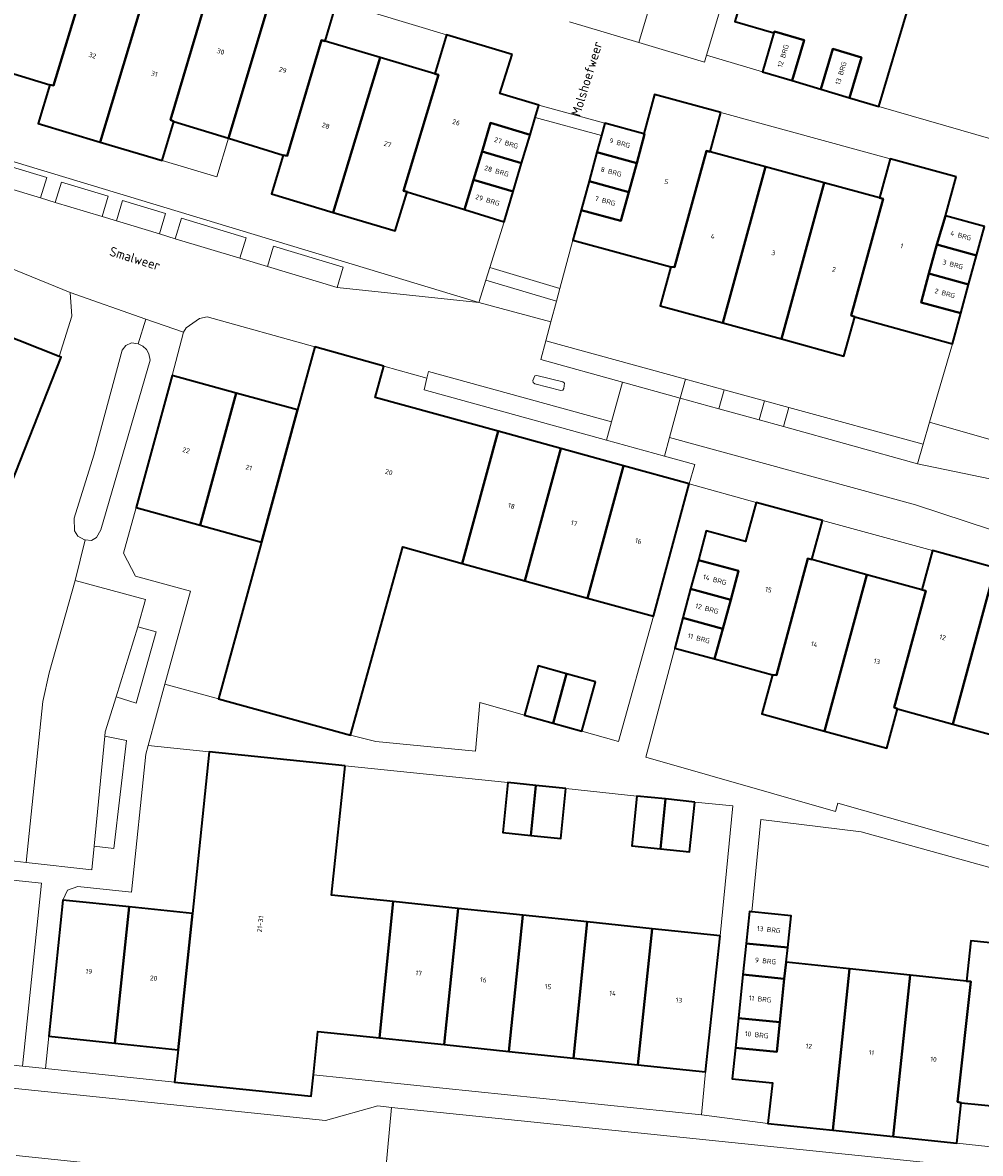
# Model space of a CAD drawing. Header units: metres. Extents: x 110065 to 112666, y 425872 to 427362.
# Tile 61 of 104: x 111023 to 111094, y 426826 to 426910. Entities that reach past the tile are written whole.
import ezdxf

# ---------------------------------------------------------------- set-up
doc = ezdxf.new("R2010")
doc.units = ezdxf.units.M
for name, color, linetype, lineweight in [('B-WE-GR-BEPLANTING_CULTUUR_HEESTERS-GV', 90, 'Continuous', 18), ('B-WE-OG-BEBOUWING-GV', 7, 'Continuous', 35), ('B-WE-OG-BEBOUWING-T18', 10, 'Continuous', 18), ('B-WE-OG-BEBOUWING_LUIFEL-GV', 7, 'Continuous', 18), ('B-WE-OG-BEBOUWING_STRAATNAAM-T35', 50, 'Continuous', 35), ('B-WE-OG-TERREIN_ERF-GV', 7, 'Continuous', 18), ('B-WE-VH-VERHARDING_BETONSTRAATSTEEN-GV', 252, 'Continuous', 18), ('B-WE-VH-VERHARDING_OPEN-GV', 252, 'Continuous', 18)]:
    doc.layers.add(name, color=color, linetype=linetype, lineweight=lineweight)
doc.styles.add('NLCS-ISO-M200-T18', font='NLCS-ISO.ttf')
doc.styles.add('NLCS-ISO-M200-T35', font='NLCS-ISO.ttf')

msp = doc.modelspace()

# ---------------------------------------------------------------- linework, layer by layer
at = {"layer": 'B-WE-GR-BEPLANTING_CULTUUR_HEESTERS-GV', "flags": 128}
for points in [[(111025.052, 426898.4), (111019.716, 426900.013), (111019.261, 426898.509), (111024.597, 426896.896), (111025.052, 426898.4), (111025.052, 426898.4)], [(111029.594, 426897.026), (111026.13, 426898.074), (111025.675, 426896.57), (111029.139, 426895.522), (111029.594, 426897.026), (111029.594, 426897.026)], [(111033.826, 426895.747), (111030.641, 426896.71), (111030.187, 426895.206), (111033.371, 426894.243), (111033.826, 426895.747), (111033.826, 426895.747)], [(111039.757, 426893.954), (111034.99, 426895.395), (111034.535, 426893.891), (111039.302, 426892.45), (111039.757, 426893.954), (111039.757, 426893.954)], [(111046.937, 426891.783), (111041.797, 426893.337), (111041.342, 426891.833), (111046.483, 426890.278), (111046.937, 426891.783), (111046.937, 426891.783)], [(111031.803, 426886.119), (111031.309, 426886.203), (111030.876, 426886.018), (111030.617, 426885.662), (111028.52, 426877.917), (111027.066, 426873.269), (111027.091, 426872.331), (111027.336, 426871.937), (111027.844, 426871.652), (111027.884, 426871.649), (111028.364, 426871.611), (111028.726, 426871.823), (111029.03, 426872.393), (111032.685, 426884.915), (111032.596, 426885.388), (111032.405, 426885.719), (111032.154, 426885.952), (111031.803, 426886.119), (111031.803, 426886.119)], [(111072.182, 426883.517), (111061.878, 426886.339), (111061.508, 426884.966), (111067.539, 426883.3), (111071.801, 426882.123), (111072.182, 426883.517), (111072.182, 426883.517)], [(111078.025, 426881.918), (111075.039, 426882.735), (111074.657, 426881.334), (111077.64, 426880.51), (111078.025, 426881.918), (111078.025, 426881.918)], [(111089.738, 426878.71), (111079.811, 426881.428), (111079.426, 426880.017), (111089.325, 426877.282), (111089.738, 426878.71), (111089.738, 426878.71)], [(111033.13, 426864.856), (111031.763, 426865.245), (111030.164, 426860.057), (111031.661, 426859.591), (111033.13, 426864.856), (111033.13, 426864.856)], [(111030.947, 426856.852), (111029.339, 426857.171), (111028.549, 426849.033), (111029.994, 426848.877), (111030.947, 426856.852), (111030.947, 426856.852)]]:
    msp.add_lwpolyline(points, close=True, dxfattribs=at)
at = {"layer": 'B-WE-OG-BEBOUWING-GV', "flags": 128}
for points in [[(111029.253, 426916.514), (111024.394, 426918.025), (111023.529, 426915.119), (111022.93, 426912.97), (111022.3, 426910.86), (111021.67, 426908.75), (111018.747, 426909.62), (111018.096, 426907.45), (111025.282, 426905.257), (111025.56, 426905.21), (111028.13, 426913.726), (111028.394, 426913.648), (111029.253, 426916.514), (111029.253, 426916.514)], [(111041.89, 426912.736), (111037.302, 426914.103), (111036.463, 426911.262), (111036.723, 426911.185), (111034.18, 426902.66), (111034.439, 426902.542), (111038.469, 426901.306), (111041.89, 426912.736), (111041.89, 426912.736)], [(111080.185, 426913.916), (111077.316, 426914.786), (111075.835, 426909.937), (111078.724, 426909.097), (111078.753, 426909.195), (111080.94, 426908.54), (111080.056, 426905.564), (111082.172, 426904.93), (111083.057, 426907.906), (111085.174, 426907.272), (111084.29, 426904.296), (111086.462, 426903.646), (111088.613, 426910.835), (111088.71, 426911.14), (111080.105, 426913.649), (111080.185, 426913.916), (111080.185, 426913.916)], [(111028.394, 426913.648), (111028.13, 426913.726), (111025.56, 426905.21), (111025.282, 426905.257), (111024.412, 426902.387), (111028.992, 426901.025), (111032.429, 426912.455), (111028.394, 426913.648), (111028.394, 426913.648)], [(111036.463, 426911.262), (111032.429, 426912.455), (111028.992, 426901.025), (111033.56, 426899.666), (111034.439, 426902.542), (111034.18, 426902.66), (111036.723, 426911.185), (111036.463, 426911.262), (111036.463, 426911.262)], [(111046.47, 426911.372), (111041.89, 426912.736), (111038.469, 426901.306), (111042.509, 426900.067), (111042.79, 426900.02), (111045.339, 426908.542), (111045.609, 426908.462), (111046.47, 426911.372), (111046.47, 426911.372)], [(111080.94, 426908.54), (111078.753, 426909.195), (111078.724, 426909.097), (111077.874, 426906.217), (111080.056, 426905.564), (111080.94, 426908.54), (111080.94, 426908.54)], [(111045.609, 426908.462), (111045.339, 426908.542), (111042.79, 426900.02), (111042.509, 426900.067), (111041.628, 426897.205), (111046.192, 426895.835), (111049.654, 426907.261), (111045.609, 426908.462), (111045.609, 426908.462)], [(111059.407, 426907.48), (111054.558, 426908.931), (111053.698, 426906.061), (111053.966, 426905.981), (111051.378, 426897.425), (111051.646, 426897.343), (111055.893, 426896.037), (111056.55, 426898.23), (111057.179, 426900.336), (111057.808, 426902.441), (111060.725, 426901.569), (111061.105, 426902.843), (111061.376, 426903.75), (111058.497, 426904.611), (111059.407, 426907.48), (111059.407, 426907.48)], [(111085.174, 426907.272), (111083.057, 426907.906), (111082.172, 426904.93), (111084.29, 426904.296), (111085.174, 426907.272), (111085.174, 426907.272)], [(111053.698, 426906.061), (111049.654, 426907.261), (111046.192, 426895.835), (111050.756, 426894.464), (111051.646, 426897.343), (111051.378, 426897.425), (111053.966, 426905.981), (111053.698, 426906.061), (111053.698, 426906.061)], [(111074.804, 426903.198), (111069.905, 426904.529), (111069.124, 426901.629), (111069.177, 426901.614), (111068.59, 426899.47), (111068.02, 426897.33), (111067.43, 426895.2), (111064.493, 426896.009), (111063.884, 426893.782), (111071.102, 426891.821), (111071.39, 426891.79), (111073.747, 426900.382), (111074.013, 426900.309), (111074.804, 426903.198), (111074.804, 426903.198)], [(111060.725, 426901.569), (111057.808, 426902.441), (111057.179, 426900.336), (111060.099, 426899.473), (111060.725, 426901.569), (111060.725, 426901.569)], [(111069.124, 426901.629), (111066.245, 426902.42), (111065.996, 426901.507), (111065.658, 426900.27), (111068.59, 426899.47), (111069.177, 426901.614), (111069.124, 426901.629), (111069.124, 426901.629)], [(111060.099, 426899.473), (111057.179, 426900.336), (111056.55, 426898.23), (111059.473, 426897.378), (111060.099, 426899.473), (111060.099, 426899.473)], [(111068.59, 426899.47), (111065.658, 426900.27), (111065.075, 426898.139), (111068.02, 426897.33), (111068.59, 426899.47), (111068.59, 426899.47)], [(111074.013, 426900.309), (111073.747, 426900.382), (111071.39, 426891.79), (111071.102, 426891.821), (111070.322, 426888.931), (111074.939, 426887.671), (111078.088, 426899.196), (111074.013, 426900.309), (111074.013, 426900.309)], [(111082.426, 426898.01), (111078.088, 426899.196), (111074.939, 426887.671), (111079.275, 426886.488), (111082.426, 426898.01), (111082.426, 426898.01)], [(111092.17, 426898.466), (111087.291, 426899.796), (111086.501, 426896.897), (111086.777, 426896.822), (111084.42, 426888.23), (111084.68, 426888.119), (111091.888, 426886.138), (111092.506, 426888.384), (111089.58, 426889.19), (111090.16, 426891.32), (111090.75, 426893.45), (111091.38, 426895.576), (111092.17, 426898.466), (111092.17, 426898.466)], [(111059.473, 426897.378), (111056.55, 426898.23), (111055.893, 426896.037), (111058.805, 426895.142), (111059.473, 426897.378), (111059.473, 426897.378)], [(111068.02, 426897.33), (111065.075, 426898.139), (111064.493, 426896.009), (111067.43, 426895.2), (111068.02, 426897.33), (111068.02, 426897.33)], [(111086.501, 426896.897), (111082.426, 426898.01), (111079.275, 426886.488), (111083.889, 426885.229), (111084.68, 426888.119), (111084.42, 426888.23), (111086.777, 426896.822), (111086.501, 426896.897), (111086.501, 426896.897)], [(111094.269, 426894.786), (111091.38, 426895.576), (111090.75, 426893.45), (111093.679, 426892.643), (111094.269, 426894.786), (111094.269, 426894.786)], [(111093.679, 426892.643), (111090.75, 426893.45), (111090.16, 426891.32), (111093.092, 426890.512), (111093.679, 426892.643), (111093.679, 426892.643)], [(111093.092, 426890.512), (111090.16, 426891.32), (111089.58, 426889.19), (111092.506, 426888.384), (111093.092, 426890.512), (111093.092, 426890.512)], [(111025.956, 426885.2), (111021.546, 426886.933), (111017.84, 426877.514), (111022.397, 426875.722), (111026.108, 426885.14), (111025.956, 426885.2), (111025.956, 426885.2)], [(111049.925, 426884.485), (111044.846, 426885.896), (111043.565, 426881.247), (111040.904, 426871.499), (111037.722, 426859.921), (111047.47, 426857.24), (111051.323, 426871.136), (111055.701, 426869.924), (111058.361, 426879.676), (111049.284, 426882.176), (111049.925, 426884.485), (111049.925, 426884.485)], [(111039.037, 426882.491), (111034.317, 426883.788), (111031.646, 426874.04), (111036.371, 426872.743), (111039.037, 426882.491), (111039.037, 426882.491)], [(111043.565, 426881.247), (111039.037, 426882.491), (111036.371, 426872.743), (111040.904, 426871.499), (111043.565, 426881.247), (111043.565, 426881.247)], [(111062.99, 426878.402), (111058.361, 426879.676), (111055.701, 426869.924), (111060.33, 426868.643), (111062.99, 426878.402), (111062.99, 426878.402)], [(111067.62, 426877.126), (111062.99, 426878.402), (111060.33, 426868.643), (111064.95, 426867.365), (111067.62, 426877.126), (111067.62, 426877.126)], [(111072.473, 426875.79), (111067.62, 426877.126), (111064.95, 426867.365), (111069.828, 426866.015), (111072.473, 426875.79), (111072.473, 426875.79)], [(111082.297, 426873.092), (111077.418, 426874.422), (111076.628, 426871.533), (111073.729, 426872.323), (111073.147, 426870.163), (111076.11, 426869.37), (111075.529, 426867.23), (111074.95, 426865.1), (111074.34, 426862.864), (111078.606, 426861.704), (111078.9, 426861.67), (111081.229, 426870.278), (111081.507, 426870.202), (111082.297, 426873.092), (111082.297, 426873.092)], [(111095.047, 426869.594), (111090.426, 426870.861), (111089.635, 426867.971), (111089.938, 426867.888), (111087.6, 426859.29), (111087.844, 426859.173), (111091.927, 426858.061), (111095.047, 426869.594), (111095.047, 426869.594)], [(111076.11, 426869.37), (111073.147, 426870.163), (111072.573, 426868.032), (111075.529, 426867.23), (111076.11, 426869.37), (111076.11, 426869.37)], [(111081.507, 426870.202), (111081.229, 426870.278), (111078.9, 426861.67), (111078.606, 426861.704), (111077.826, 426858.815), (111082.457, 426857.546), (111085.578, 426869.085), (111081.507, 426870.202), (111081.507, 426870.202)], [(111089.635, 426867.971), (111085.578, 426869.085), (111082.457, 426857.546), (111087.064, 426856.283), (111087.844, 426859.173), (111087.6, 426859.29), (111089.938, 426867.888), (111089.635, 426867.971), (111089.635, 426867.971)], [(111099.397, 426868.401), (111095.047, 426869.594), (111091.927, 426858.061), (111096.266, 426856.879), (111099.397, 426868.401), (111099.397, 426868.401)], [(111075.529, 426867.23), (111072.573, 426868.032), (111071.997, 426865.891), (111074.95, 426865.1), (111075.529, 426867.23), (111075.529, 426867.23)], [(111074.95, 426865.1), (111071.997, 426865.891), (111071.397, 426863.665), (111074.34, 426862.864), (111074.95, 426865.1), (111074.95, 426865.1)], [(111063.42, 426861.769), (111061.326, 426862.347), (111060.322, 426858.709), (111062.424, 426858.129), (111063.42, 426861.769), (111063.42, 426861.769)], [(111065.554, 426861.18), (111063.42, 426861.769), (111062.424, 426858.129), (111064.55, 426857.542), (111065.554, 426861.18), (111065.554, 426861.18)], [(111047.07, 426854.981), (111037.042, 426856.012), (111035.812, 426844.084), (111034.738, 426834.014), (111034.488, 426831.633), (111044.566, 426830.585), (111044.733, 426832.154), (111045.067, 426835.362), (111049.607, 426834.889), (111050.627, 426844.951), (111046.078, 426845.427), (111047.07, 426854.981), (111047.07, 426854.981)], [(111061.158, 426853.519), (111059.087, 426853.734), (111058.705, 426850.054), (111060.781, 426849.839), (111061.158, 426853.519), (111061.158, 426853.519)], [(111063.363, 426853.29), (111061.158, 426853.519), (111060.781, 426849.839), (111062.981, 426849.611), (111063.363, 426853.29), (111063.363, 426853.29)], [(111070.716, 426852.527), (111068.604, 426852.746), (111068.222, 426849.067), (111070.336, 426848.848), (111070.716, 426852.527), (111070.716, 426852.527)], [(111072.88, 426852.303), (111070.716, 426852.527), (111070.336, 426848.848), (111072.499, 426848.623), (111072.88, 426852.303), (111072.88, 426852.303)], [(111031.126, 426844.565), (111026.241, 426845.066), (111025.2, 426835.018), (111030.068, 426834.506), (111031.126, 426844.565), (111031.126, 426844.565)], [(111055.407, 426844.451), (111050.627, 426844.951), (111049.607, 426834.889), (111054.376, 426834.393), (111055.407, 426844.451), (111055.407, 426844.451)], [(111035.812, 426844.084), (111031.126, 426844.565), (111030.068, 426834.506), (111034.738, 426834.014), (111035.812, 426844.084), (111035.812, 426844.084)], [(111060.177, 426843.952), (111055.407, 426844.451), (111054.376, 426834.393), (111059.146, 426833.896), (111060.177, 426843.952), (111060.177, 426843.952)], [(111064.947, 426843.453), (111060.177, 426843.952), (111059.146, 426833.896), (111063.917, 426833.399), (111064.947, 426843.453), (111064.947, 426843.453)], [(111077.078, 426844.195), (111076.923, 426844.217), (111076.675, 426841.861), (111079.746, 426841.553), (111079.993, 426843.897), (111077.078, 426844.195), (111077.078, 426844.195)], [(111069.726, 426842.953), (111064.947, 426843.453), (111063.917, 426833.399), (111068.687, 426832.902), (111069.726, 426842.953), (111069.726, 426842.953)], [(111074.742, 426842.428), (111069.726, 426842.953), (111068.687, 426832.902), (111073.674, 426832.383), (111074.742, 426842.428), (111074.742, 426842.428)], [(111079.746, 426841.553), (111076.675, 426841.861), (111076.433, 426839.562), (111079.48, 426839.25), (111079.625, 426840.489), (111079.746, 426841.553), (111079.746, 426841.553)], [(111098.289, 426841.544), (111093.25, 426842.045), (111092.94, 426839.075), (111093.245, 426839.043), (111092.28, 426830.16), (111092.528, 426830.097), (111097.037, 426829.656), (111097.605, 426835.05), (111100.657, 426834.729), (111101.291, 426840.752), (111098.239, 426841.073), (111098.289, 426841.544), (111098.289, 426841.544)], [(111084.306, 426839.985), (111079.625, 426840.489), (111079.48, 426839.25), (111079.15, 426836.04), (111078.93, 426833.85), (111075.874, 426834.163), (111075.641, 426831.869), (111078.611, 426831.569), (111078.28, 426828.579), (111083.056, 426828.075), (111084.306, 426839.985), (111084.306, 426839.985)], [(111088.776, 426839.514), (111084.306, 426839.985), (111083.056, 426828.075), (111087.516, 426827.604), (111088.776, 426839.514), (111088.776, 426839.514)], [(111079.48, 426839.25), (111076.433, 426839.562), (111076.096, 426836.352), (111079.15, 426836.04), (111079.48, 426839.25), (111079.48, 426839.25)], [(111092.94, 426839.075), (111088.776, 426839.514), (111087.516, 426827.604), (111092.228, 426827.107), (111092.528, 426830.097), (111092.28, 426830.16), (111093.245, 426839.043), (111092.94, 426839.075), (111092.94, 426839.075)], [(111079.15, 426836.04), (111076.096, 426836.352), (111075.874, 426834.163), (111078.93, 426833.85), (111079.15, 426836.04), (111079.15, 426836.04)]]:
    msp.add_lwpolyline(points, close=True, dxfattribs=at)
at = {"layer": 'B-WE-OG-BEBOUWING_LUIFEL-GV', "flags": 128}
msp.add_lwpolyline([(111033.56, 426899.666), (111037.615, 426898.452), (111038.469, 426901.306), (111034.439, 426902.542), (111033.56, 426899.666), (111033.56, 426899.666)], close=True, dxfattribs=at)
at = {"layer": 'B-WE-OG-TERREIN_ERF-GV', "flags": 128}
msp.add_lwpolyline([(111088.613, 426910.835), (111086.462, 426903.646), (111094.903, 426901.208), (111095.713, 426904.043), (111098.763, 426903.118), (111105.308, 426925.186)], dxfattribs=at)
for points in [[(111054.558, 426908.931), (111046.47, 426911.372), (111045.609, 426908.462), (111049.654, 426907.261), (111053.698, 426906.061), (111054.558, 426908.931), (111054.558, 426908.931)], [(111025.282, 426905.257), (111018.096, 426907.45), (111016.272, 426901.472), (111056.929, 426889.18), (111057.45, 426890.835), (111057.743, 426891.768), (111058.805, 426895.142), (111055.893, 426896.037), (111051.646, 426897.343), (111050.756, 426894.464), (111046.192, 426895.835), (111041.628, 426897.205), (111042.509, 426900.067), (111038.469, 426901.306), (111034.439, 426902.542), (111033.56, 426899.666), (111028.992, 426901.025), (111024.412, 426902.387), (111025.282, 426905.257), (111025.282, 426905.257)], [(111087.291, 426899.796), (111074.804, 426903.198), (111074.013, 426900.309), (111078.088, 426899.196), (111082.426, 426898.01), (111086.501, 426896.897), (111087.291, 426899.796), (111087.291, 426899.796)], [(111071.102, 426891.821), (111063.884, 426893.782), (111062.924, 426890.221), (111062.67, 426889.276), (111062.257, 426887.744), (111061.878, 426886.339), (111072.182, 426883.517), (111075.039, 426882.735), (111078.025, 426881.918), (111079.811, 426881.428), (111089.738, 426878.71), (111090.214, 426880.354), (111091.888, 426886.138), (111084.68, 426888.119), (111083.889, 426885.229), (111079.275, 426886.488), (111074.939, 426887.671), (111070.322, 426888.931), (111071.102, 426891.821), (111071.102, 426891.821)], [(111026.773, 426889.912), (111018.931, 426893.12), (111017.17, 426888.652), (111021.546, 426886.933), (111025.956, 426885.2), (111026.911, 426888.173), (111026.773, 426889.912), (111026.773, 426889.912)], [(111044.846, 426885.896), (111036.881, 426888.132), (111036.324, 426888.001), (111035.348, 426887.318), (111035.155, 426886.985), (111034.317, 426883.788), (111039.037, 426882.491), (111043.565, 426881.247), (111044.846, 426885.896), (111044.846, 426885.896)], [(111053.107, 426883.601), (111049.925, 426884.485), (111049.284, 426882.176), (111058.361, 426879.676), (111062.99, 426878.402), (111067.62, 426877.126), (111072.473, 426875.79), (111072.893, 426877.223), (111070.632, 426877.847), (111066.369, 426879.023), (111052.905, 426882.737), (111053.107, 426883.601), (111053.107, 426883.601)], [(111036.371, 426872.743), (111031.646, 426874.04), (111030.72, 426870.665), (111031.603, 426868.971), (111035.652, 426867.859), (111033.769, 426861.008), (111037.722, 426859.921), (111040.904, 426871.499), (111036.371, 426872.743), (111036.371, 426872.743)], [(111090.426, 426870.861), (111082.297, 426873.092), (111081.507, 426870.202), (111085.578, 426869.085), (111089.635, 426867.971), (111090.426, 426870.861), (111090.426, 426870.861)], [(111055.701, 426869.924), (111051.323, 426871.136), (111047.47, 426857.24), (111049.329, 426856.777), (111056.687, 426856.05), (111057.011, 426859.64), (111060.322, 426858.709), (111061.326, 426862.347), (111063.42, 426861.769), (111065.554, 426861.18), (111064.55, 426857.542), (111067.257, 426856.779), (111069.828, 426866.015), (111064.95, 426867.365), (111060.33, 426868.643), (111055.701, 426869.924), (111055.701, 426869.924)], [(111074.34, 426862.864), (111071.397, 426863.665), (111069.254, 426855.627), (111083.273, 426851.599), (111083.437, 426852.221), (111102.339, 426846.844), (111105.832, 426845.85), (111108.305, 426854.579), (111108.863, 426856.548), (111101.642, 426858.52), (111100.851, 426855.631), (111096.266, 426856.879), (111091.927, 426858.061), (111087.844, 426859.173), (111087.064, 426856.283), (111082.457, 426857.546), (111077.826, 426858.815), (111078.606, 426861.704), (111074.34, 426862.864), (111074.34, 426862.864)], [(111037.042, 426856.012), (111032.524, 426856.477), (111032.351, 426855.848), (111031.3, 426845.653), (111027.348, 426846.058), (111026.584, 426845.797), (111026.241, 426845.066), (111031.126, 426844.565), (111035.812, 426844.084), (111037.042, 426856.012), (111037.042, 426856.012)], [(111059.087, 426853.734), (111047.07, 426854.981), (111046.078, 426845.427), (111050.627, 426844.951), (111055.407, 426844.451), (111060.177, 426843.952), (111064.947, 426843.453), (111069.726, 426842.953), (111074.742, 426842.428), (111075.682, 426852.013), (111072.88, 426852.303), (111072.499, 426848.623), (111070.336, 426848.848), (111068.222, 426849.067), (111068.604, 426852.746), (111063.363, 426853.29), (111062.981, 426849.611), (111060.781, 426849.839), (111058.705, 426850.054), (111059.087, 426853.734), (111059.087, 426853.734)], [(111085.156, 426850.114), (111077.745, 426851.018), (111077.078, 426844.195), (111079.993, 426843.897), (111079.746, 426841.553), (111079.625, 426840.489), (111084.306, 426839.985), (111088.776, 426839.514), (111092.94, 426839.075), (111093.25, 426842.045), (111098.289, 426841.544), (111098.239, 426841.073), (111101.291, 426840.752), (111101.946, 426845.464), (111085.156, 426850.114), (111085.156, 426850.114)], [(111030.068, 426834.506), (111025.2, 426835.018), (111024.953, 426832.634), (111034.488, 426831.633), (111034.738, 426834.014), (111030.068, 426834.506), (111030.068, 426834.506)], [(111049.607, 426834.889), (111045.067, 426835.362), (111044.733, 426832.154), (111073.372, 426829.205), (111073.674, 426832.383), (111068.687, 426832.902), (111063.917, 426833.399), (111059.146, 426833.896), (111054.376, 426834.393), (111049.607, 426834.889), (111049.607, 426834.889)], [(111100.657, 426834.729), (111097.605, 426835.05), (111097.037, 426829.656), (111092.528, 426830.097), (111092.228, 426827.107), (111097.023, 426826.6), (111098.22, 426826.529), (111100.1, 426832.746), (111100.618, 426834.361), (111100.657, 426834.729), (111100.657, 426834.729)]]:
    msp.add_lwpolyline(points, close=True, dxfattribs=at)
at = {"layer": 'B-WE-VH-VERHARDING_BETONSTRAATSTEEN-GV', "flags": 128}
for points in [[(111063.629, 426909.908), (111068.741, 426908.378), (111071.523, 426917.676)], [(111046.47, 426911.372), (111054.558, 426908.931), (111059.407, 426907.48), (111058.497, 426904.611), (111061.376, 426903.75), (111066.245, 426902.42), (111069.124, 426901.629), (111069.905, 426904.529), (111074.804, 426903.198), (111087.291, 426899.796), (111092.17, 426898.466), (111091.38, 426895.576), (111094.269, 426894.786), (111093.679, 426892.643), (111093.092, 426890.512), (111092.506, 426888.384), (111091.888, 426886.138), (111090.214, 426880.354), (111094.235, 426879.19)], [(111094.903, 426901.208), (111086.462, 426903.646), (111084.29, 426904.296), (111082.172, 426904.93), (111080.056, 426905.564), (111077.874, 426906.217), (111073.75, 426907.451), (111073.585, 426906.928), (111068.741, 426908.378), (111063.629, 426909.908)], [(111020.571, 426848.182), (111023.531, 426847.85), (111024.756, 426859.726), (111025.233, 426861.836), (111027.15, 426868.649), (111027.884, 426871.649), (111027.844, 426871.652), (111027.336, 426871.937), (111027.091, 426872.331), (111027.066, 426873.269), (111028.52, 426877.917), (111030.617, 426885.662), (111030.876, 426886.018), (111031.309, 426886.203), (111031.803, 426886.119), (111032.368, 426887.958), (111032.368, 426887.958), (111032.368, 426887.958), (111026.773, 426889.912), (111026.911, 426888.173), (111025.956, 426885.2), (111026.108, 426885.14), (111022.397, 426875.722)]]:
    msp.add_lwpolyline(points, dxfattribs=at)
for points in [[(111076.375, 426916.224), (111071.523, 426917.676), (111068.741, 426908.378), (111073.585, 426906.928), (111073.75, 426907.451), (111076.375, 426916.224), (111076.375, 426916.224)], [(111077.893, 426916.708), (111076.633, 426917.086), (111076.375, 426916.224), (111073.75, 426907.451), (111077.874, 426906.217), (111078.724, 426909.097), (111075.835, 426909.937), (111077.316, 426914.786), (111077.893, 426916.708), (111077.893, 426916.708)], [(111066.245, 426902.42), (111061.376, 426903.75), (111061.105, 426902.843), (111065.996, 426901.507), (111066.245, 426902.42), (111066.245, 426902.42)], [(111065.996, 426901.507), (111061.105, 426902.843), (111060.725, 426901.569), (111060.099, 426899.473), (111059.473, 426897.378), (111058.805, 426895.142), (111057.743, 426891.768), (111062.924, 426890.221), (111063.884, 426893.782), (111064.493, 426896.009), (111065.075, 426898.139), (111065.658, 426900.27), (111065.996, 426901.507), (111065.996, 426901.507)], [(111062.924, 426890.221), (111057.743, 426891.768), (111057.45, 426890.835), (111062.67, 426889.276), (111062.924, 426890.221), (111062.924, 426890.221)], [(111062.67, 426889.276), (111057.45, 426890.835), (111056.929, 426889.18), (111062.257, 426887.744), (111062.67, 426889.276), (111062.67, 426889.276)], [(111020.406, 426846.748), (111015.927, 426847.201), (111014.552, 426833.714), (111023.265, 426832.809), (111024.662, 426846.318), (111020.406, 426846.748), (111020.406, 426846.748)]]:
    msp.add_lwpolyline(points, close=True, dxfattribs=at)
at = {"layer": 'B-WE-VH-VERHARDING_OPEN-GV', "flags": 128}
for points in [[(111019.716, 426900.013), (111025.052, 426898.4), (111024.597, 426896.896), (111025.675, 426896.57), (111026.13, 426898.074), (111029.594, 426897.026), (111029.139, 426895.522), (111030.187, 426895.206), (111030.641, 426896.71), (111033.826, 426895.747), (111033.371, 426894.243), (111034.535, 426893.891), (111034.99, 426895.395), (111039.757, 426893.954), (111039.302, 426892.45), (111041.342, 426891.833), (111041.797, 426893.337), (111046.937, 426891.783), (111046.483, 426890.278), (111056.929, 426889.18), (111056.929, 426889.18), (111056.929, 426889.18), (111016.272, 426901.472)], [(111018.931, 426893.12), (111026.773, 426889.912), (111032.368, 426887.958), (111035.155, 426886.985), (111035.348, 426887.318), (111036.324, 426888.001), (111036.881, 426888.132), (111044.846, 426885.896), (111049.925, 426884.485), (111053.107, 426883.601), (111053.218, 426884.076), (111066.739, 426880.377), (111067.539, 426883.3), (111061.508, 426884.966), (111061.878, 426886.339), (111062.257, 426887.744), (111056.929, 426889.18), (111046.483, 426890.278), (111041.342, 426891.833), (111039.302, 426892.45), (111034.535, 426893.891), (111033.371, 426894.243), (111030.187, 426895.206), (111029.139, 426895.522), (111025.675, 426896.57), (111024.597, 426896.896), (111019.261, 426898.509)], [(111020.406, 426846.748), (111024.662, 426846.318), (111023.265, 426832.809), (111024.953, 426832.634), (111025.2, 426835.018), (111026.241, 426845.066), (111026.584, 426845.797), (111027.348, 426846.058), (111031.3, 426845.653), (111032.351, 426855.848), (111032.524, 426856.477), (111033.769, 426861.008), (111035.652, 426867.859), (111031.603, 426868.971), (111030.72, 426870.665), (111031.646, 426874.04), (111034.317, 426883.788), (111035.155, 426886.985), (111035.155, 426886.985), (111035.155, 426886.985), (111032.368, 426887.958), (111031.803, 426886.119), (111032.154, 426885.952), (111032.405, 426885.719), (111032.596, 426885.388), (111032.685, 426884.915), (111029.03, 426872.393), (111028.726, 426871.823), (111028.364, 426871.611), (111027.884, 426871.649), (111027.15, 426868.649), (111032.34, 426867.254), (111031.763, 426865.245), (111033.13, 426864.856), (111031.661, 426859.591), (111030.164, 426860.057), (111029.369, 426857.477), (111029.339, 426857.171), (111030.947, 426856.852), (111029.994, 426848.877), (111028.549, 426849.033), (111028.366, 426847.295), (111023.531, 426847.85), (111020.571, 426848.182)], [(111105.457, 426873.925), (111089.325, 426877.282), (111079.426, 426880.017), (111077.64, 426880.51), (111074.657, 426881.334), (111071.801, 426882.123), (111071.005, 426879.21), (111089.17, 426874.241), (111104.196, 426869.304)], [(111102.339, 426846.844), (111083.437, 426852.221), (111083.273, 426851.599), (111069.254, 426855.627), (111071.397, 426863.665), (111071.997, 426865.891), (111072.573, 426868.032), (111073.147, 426870.163), (111073.729, 426872.323), (111076.628, 426871.533), (111077.418, 426874.422), (111077.418, 426874.422), (111077.418, 426874.422), (111072.473, 426875.79), (111069.828, 426866.015), (111067.257, 426856.779), (111064.55, 426857.542), (111062.424, 426858.129), (111060.322, 426858.709), (111057.011, 426859.64), (111056.687, 426856.05), (111049.329, 426856.777), (111047.47, 426857.24), (111037.722, 426859.921), (111033.769, 426861.008), (111032.524, 426856.477), (111037.042, 426856.012), (111047.07, 426854.981), (111059.087, 426853.734), (111061.158, 426853.519), (111063.363, 426853.29), (111068.604, 426852.746), (111070.716, 426852.527), (111072.88, 426852.303), (111075.682, 426852.013), (111074.742, 426842.428), (111073.674, 426832.383), (111073.372, 426829.205), (111078.28, 426828.579), (111078.611, 426831.569), (111075.641, 426831.869), (111075.874, 426834.163), (111076.096, 426836.352), (111076.433, 426839.562), (111076.675, 426841.861), (111076.923, 426844.217), (111077.078, 426844.195), (111077.745, 426851.018), (111085.156, 426850.114), (111101.946, 426845.464)], [(111022.799, 426826.2), (111049.909, 426823.37), (111050.055, 426824.965), (111050.492, 426829.761), (111049.476, 426829.866), (111045.623, 426828.791), (110977.675, 426835.808)], [(110977.675, 426835.808), (111045.623, 426828.791), (111049.476, 426829.866), (111050.492, 426829.761), (111090.198, 426825.673), (111096.302, 426825.044), (111098.969, 426824.788), (111102.29, 426832.044), (111100.1, 426832.746), (111098.22, 426826.529), (111097.023, 426826.6), (111092.228, 426827.107), (111087.516, 426827.604), (111083.056, 426828.075), (111078.28, 426828.579), (111073.372, 426829.205), (111044.733, 426832.154), (111044.566, 426830.585), (111034.488, 426831.633), (111024.953, 426832.634), (111023.265, 426832.809)]]:
    msp.add_lwpolyline(points, dxfattribs=at)
for points in [[(111066.739, 426880.377), (111053.218, 426884.076), (111053.107, 426883.601), (111052.905, 426882.737), (111066.369, 426879.023), (111066.739, 426880.377), (111066.739, 426880.377)], [(111063.139, 426883.314), (111061.23, 426883.802), (111061.076, 426883.778), (111060.927, 426883.423), (111060.949, 426883.271), (111061.071, 426883.18), (111062.981, 426882.692), (111063.133, 426882.714), (111063.224, 426882.836), (111063.263, 426883.22), (111063.139, 426883.314), (111063.139, 426883.314)], [(111061.071, 426883.18), (111060.949, 426883.271), (111060.927, 426883.423), (111061.076, 426883.778), (111061.23, 426883.802), (111063.139, 426883.314), (111063.263, 426883.22), (111063.224, 426882.836), (111063.133, 426882.714), (111062.981, 426882.692), (111061.071, 426883.18), (111061.071, 426883.18)], [(111071.801, 426882.123), (111067.539, 426883.3), (111066.739, 426880.377), (111066.369, 426879.023), (111070.632, 426877.847), (111071.005, 426879.21), (111071.801, 426882.123), (111071.801, 426882.123)], [(111075.039, 426882.735), (111072.182, 426883.517), (111071.801, 426882.123), (111074.657, 426881.334), (111075.039, 426882.735), (111075.039, 426882.735)], [(111079.811, 426881.428), (111078.025, 426881.918), (111077.64, 426880.51), (111079.426, 426880.017), (111079.811, 426881.428), (111079.811, 426881.428)], [(111135.482, 426864.943), (111135.368, 426865.603), (111135.213, 426865.634), (111133.744, 426865.933), (111133.426, 426866.148), (111133.355, 426866.53), (111133.769, 426868.435), (111130.435, 426869.324), (111113.593, 426873.816), (111106.118, 426875.938), (111106.014, 426875.967), (111101.787, 426877.124), (111097.166, 426878.388), (111094.235, 426879.19), (111090.214, 426880.354), (111089.738, 426878.71), (111089.325, 426877.282), (111105.457, 426873.925), (111113.049, 426871.832), (111117.221, 426870.682), (111119.865, 426869.324), (111136.125, 426864.01), (111135.482, 426864.943), (111135.482, 426864.943)], [(111117.589, 426866.008), (111116.055, 426866.034), (111111.783, 426867.212), (111104.196, 426869.304), (111089.17, 426874.241), (111071.005, 426879.21), (111070.632, 426877.847), (111072.893, 426877.223), (111072.473, 426875.79), (111077.418, 426874.422), (111082.297, 426873.092), (111090.426, 426870.861), (111095.047, 426869.594), (111099.397, 426868.401), (111103.633, 426867.239), (111103.746, 426867.208), (111111.221, 426865.158), (111114.091, 426864.377), (111116.372, 426863.303), (111117.589, 426866.008), (111117.589, 426866.008)], [(111032.34, 426867.254), (111027.15, 426868.649), (111025.233, 426861.836), (111024.756, 426859.726), (111023.531, 426847.85), (111028.366, 426847.295), (111028.549, 426849.033), (111029.339, 426857.171), (111029.369, 426857.477), (111030.164, 426860.057), (111031.763, 426865.245), (111032.34, 426867.254), (111032.34, 426867.254)], [(111090.198, 426825.673), (111050.492, 426829.761), (111050.055, 426824.965), (111089.689, 426820.812), (111090.198, 426825.673), (111090.198, 426825.673)]]:
    msp.add_lwpolyline(points, close=True, dxfattribs=at)

# ---------------------------------------------------------------- texts
at = {"layer": 'B-WE-OG-BEBOUWING-T18', "char_height": 0.36, "attachment_point": 5, "style": 'NLCS-ISO-M200-T18'}
for s, insert, rotation in [('12 BRG', (111079.397, 426907.382), 73), ('32', (111028.42, 426907.421), 343), ('30', (111037.886, 426907.705), 343), ('29', (111042.47, 426906.339), 343), ('13 BRG', (111083.664, 426906.106), 73), ('31', (111032.995, 426906.061), 343), ('28', (111045.641, 426902.233), 343), ('26', (111055.271, 426902.48), 343), ('27', (111050.205, 426900.863), 343), ('27 BRG', (111058.96, 426900.962), 343), ('9 BRG', (111067.341, 426900.95), 345), ('28 BRG', (111058.254, 426898.885), 344), ('8 BRG', (111066.699, 426898.83), 345), ('5', (111070.787, 426898.094), 345), ('29 BRG', (111057.582, 426896.739), 343), ('7 BRG', (111066.259, 426896.68), 345), ('4', (111074.205, 426894.064), 345), ('4 BRG', (111092.513, 426894.123), 345), ('1', (111088.157, 426893.358), 345), ('3', (111078.682, 426892.842), 345), ('3 BRG', (111091.921, 426891.989), 345), ('2', (111083.158, 426891.62), 345), ('2 BRG', (111091.336, 426889.859), 345), ('22', (111035.343, 426878.265), 345), ('21', (111039.969, 426876.994), 345), ('20', (111050.301, 426876.656), 345), ('18', (111059.346, 426874.161), 345), ('17', (111063.973, 426872.886), 345), ('16', (111068.717, 426871.569), 345), ('14 BRG', (111074.346, 426868.715), 345), ('15', (111078.318, 426867.978), 345), ('12 BRG', (111073.769, 426866.582), 345), ('11 BRG', (111073.175, 426864.388), 345), ('14', (111081.702, 426863.95), 345), ('12', (111091.17, 426864.457), 345), ('13', (111086.321, 426862.684), 345), ('21-31', (111040.804, 426843.299), 84), ('13 BRG', (111078.335, 426842.889), 354), ('9 BRG', (111078.095, 426840.571), 354), ('19', (111028.16, 426839.791), 354), ('17', (111052.504, 426839.673), 354), ('20', (111032.937, 426839.295), 354), ('16', (111057.276, 426839.173), 354), ('15', (111062.047, 426838.675), 354), ('14', (111066.819, 426838.178), 354), ('11 BRG', (111077.696, 426837.762), 354), ('13', (111071.708, 426837.671), 354), ('10 BRG', (111077.438, 426835.121), 354), ('12', (111081.293, 426834.282), 354), ('11', (111085.914, 426833.797), 354), ('10', (111090.502, 426833.31), 354)]:
    msp.add_mtext(s, dxfattribs=dict(at, insert=insert, rotation=rotation))
at = {"layer": 'B-WE-OG-BEBOUWING_STRAATNAAM-T35', "char_height": 0.7, "attachment_point": 5, "style": 'NLCS-ISO-M200-T35'}
for s, insert, rotation in [('Molshoefweer', (111064.905, 426905.699), 73), ('Smalweer', (111031.562, 426892.432), 343)]:
    msp.add_mtext(s, dxfattribs=dict(at, insert=insert, rotation=rotation))

doc.saveas('drawing.dxf')
